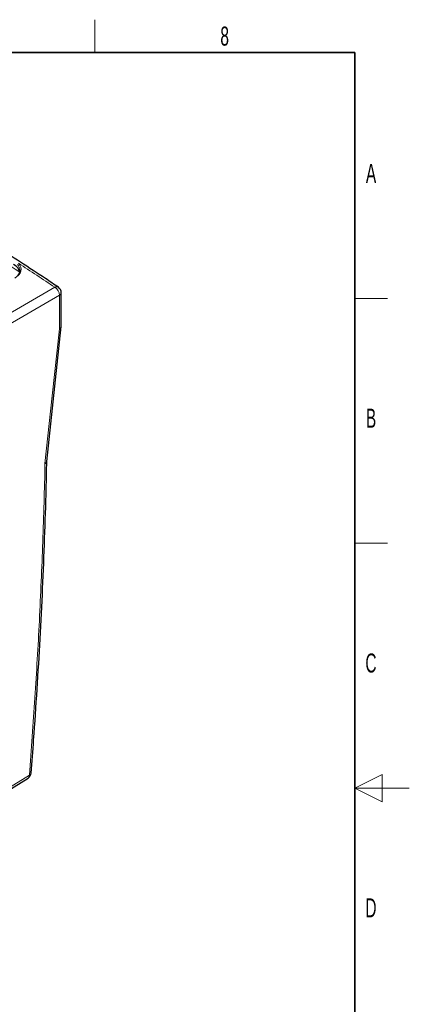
# Paper-space layout 'Blatt4' of a CAD drawing. Header units: millimetres. Extents: x 5 to 418, y 2 to 292.
# Tile 75 of 75: x 346 to 418, y 108 to 288. Entities that reach past the tile are written whole.
import ezdxf

# ---------------------------------------------------------------- set-up
doc = ezdxf.new("R2010")
doc.units = ezdxf.units.MM
doc.layers.add('SLD-0', color=7, linetype='Continuous')
doc.styles.add('SLDTEXTSTYLE0', font='TXT', dxfattribs={"width": 0.605})

psp = doc.layouts.new('Blatt4')

# ---------------------------------------------------------------- linework, layer by layer
at = {"color": 7, "linetype": 'Continuous', "lineweight": 18}
for p, q in [((341.47, 232.67), (352.91, 239.31)), ((353.76, 237.84), (342.32, 231.2)), ((353.76, 231.68), (353.76, 237.84)), ((342.32, 145.96), (348.24, 149.64))]:
    psp.add_line(p, q, dxfattribs=at)
at = {"color": 7, "linetype": 'Continuous', "lineweight": 25}
for p, q in [((354.09, 232.11), (354.09, 238.32)), ((351.44, 207.3), (354.09, 232.08)), ((342.09, 145.42), (348.01, 149.1))]:
    psp.add_line(p, q, dxfattribs=at)
at = {"color": 7, "linetype": 'Continuous', "lineweight": 18, "flags": 128}
psp.add_lwpolyline([(351.11, 206.91), (352.44, 219.35), (353.76, 231.68)], dxfattribs=at)
at = {"color": 7, "linetype": 'Continuous', "lineweight": 18}
for centre, radius, start, end in [((353.24, 238.76), 0.643, 59.394, 121.2493), ((351.97, 237.79), 1.79, 1.7449, 58.4473), ((353.52, 238.36), 0.571, 294.329, 355.9244), ((347.65, 149.58), 0.594, 307.1014, 6.355), ((348.06, 150.13), 0.515, 289.761, 348.4025)]:
    psp.add_arc(centre, radius, start, end, dxfattribs=at)
at = {"color": 7, "linetype": 'Continuous', "lineweight": 25}
for centre, start, end in [((352.89, 238.32), 0, 55.7542), ((347.37, 150.12), 301.8772, 355.5181)]:
    psp.add_arc(centre, 1.2, start, end, dxfattribs=at)
at = {"color": 7, "linetype": 'Continuous', "lineweight": 18}
for centre, major_axis, ratio, start_param, end_param in [((63.66, 91.17), (378.86, 5.83), 0.587275, 0.71895, 0.774795), ((342.52, 242.66), (4.2, -0.06), 0.567125, 5.523666, 6.776899), ((342.51, 242.49), (4, -0.06), 0.566612, 0.005901, 0.494119), ((63.67, 103.48), (378.79, -5.63), 0.567125, 0.710423, 0.73729)]:
    psp.add_ellipse(centre, major_axis=major_axis, ratio=ratio, start_param=start_param, end_param=end_param, dxfattribs=at)
at = {"color": 7, "linetype": 'Continuous', "lineweight": 25}
psp.add_ellipse((342.51, 241.94), major_axis=(4, -0.06), ratio=0.566817, start_param=0.093751, end_param=0.794068, dxfattribs=at)
for points, knots in [([(353.57, 239.31), (352.78, 239.85), (350.49, 241.4), (346.63, 243.92), (341.95, 246.88), (337.21, 249.78), (333.97, 251.67), (332.36, 252.62)], [0, 0, 0, 0, 0.116542, 0.337912, 0.559283, 0.780652, 1, 1, 1, 1]), ([(346.5, 242.45), (346.5, 242.35), (346.49, 242.13), (346.34, 241.78), (346.14, 241.55), (346.04, 241.43)], [0, 0, 0, 0, 0.278957, 0.647437, 1, 1, 1, 1]), ([(353.76, 231.68), (353.76, 231.68), (353.79, 231.7), (353.85, 231.73), (353.91, 231.78), (353.96, 231.82), (354, 231.87), (354.04, 231.92), (354.06, 231.97), (354.08, 232.02), (354.09, 232.07), (354.09, 232.1), (354.09, 232.11)], [0, 0, 0, 0, 0.013052, 0.155897, 0.264228, 0.373307, 0.48475, 0.597009, 0.705105, 0.813947, 0.925145, 1, 1, 1, 1]), ([(348.56, 150.03), (348.72, 152.05), (349.12, 157.21), (349.68, 165.44), (350.23, 174.73), (350.69, 183.98), (351.06, 193.18), (351.31, 200.96), (351.4, 205.66), (351.44, 207.32)], [0, 0, 0, 0, 0.104679, 0.265834, 0.42714, 0.588583, 0.749999, 0.911242, 1, 1, 1, 1]), ([(351.11, 206.91), (351.12, 206.91), (351.15, 206.93), (351.22, 206.97), (351.32, 207.05), (351.39, 207.14), (351.44, 207.23), (351.44, 207.28), (351.44, 207.3)], [0, 0, 0, 0, 0.01569, 0.166522, 0.401718, 0.643717, 0.878577, 1, 1, 1, 1])]:
    psp.add_open_spline(points, degree=3, knots=knots, dxfattribs=at)
at = {"color": 7, "linetype": 'Continuous', "lineweight": 18}
psp.add_open_spline([(348.24, 149.64), (348.42, 152.02), (348.78, 156.78), (349.27, 163.88), (349.7, 170.97), (350.09, 178.1), (350.42, 185.29), (350.71, 192.53), (350.95, 199.74), (351.06, 204.52), (351.11, 206.91)], degree=3, knots=[0, 0, 0, 0, 0.122866, 0.245742, 0.368647, 0.491561, 0.618644, 0.745738, 0.872864, 1, 1, 1, 1], dxfattribs=at)
at = {"layer": 'SLD-0', "lineweight": 18}
for p, q in [((360.25, 282.5), (360.25, 288.5)), ((408, 237.25), (414, 237.25)), ((408, 192.25), (414, 192.25)), ((413, 149.75), (408, 147.25)), ((413, 144.75), (413, 149.75)), ((418, 147.25), (408, 147.25)), ((408, 147.25), (413, 144.75))]:
    psp.add_line(p, q, dxfattribs=at)
at = {"layer": 'SLD-0', "lineweight": 35}
for p, q in [((408, 282.5), (26, 282.5)), ((408, 12), (408, 282.5))]:
    psp.add_line(p, q, dxfattribs=at)

# ---------------------------------------------------------------- texts
at = {"layer": 'SLD-0', "char_height": 3.5, "attachment_point": 2, "style": 'SLDTEXTSTYLE0'}
for s, insert in [('8', (384.1, 287.24)), ('A', (410.98, 262)), ('B', (410.98, 217)), ('C', (410.96, 172)), ('D', (410.96, 127))]:
    psp.add_mtext(s, dxfattribs=dict(at, insert=insert))

doc.saveas('drawing.dxf')
